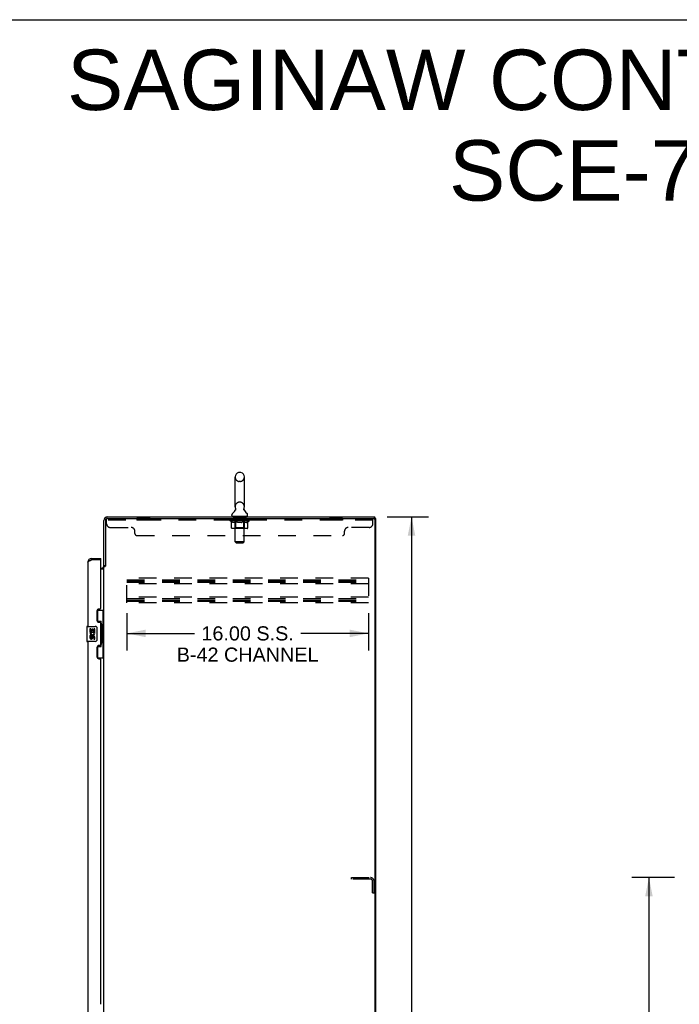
# Model space of a CAD drawing. Header units: inches. Extents: x 0 to 212, y 0 to 138.
# Tile 11 of 12: x 106 to 150, y 72 to 138. Entities that reach past the tile are written whole.
import ezdxf

# ---------------------------------------------------------------- set-up
doc = ezdxf.new("R2010")
doc.units = ezdxf.units.IN
doc.header["$LTSCALE"] = 11.6875
doc.header["$MEASUREMENT"] = 0
doc.linetypes.add('HIDDEN', pattern=[0.2, 0.1, -0.1])
doc.layers.get('0').update_dxf_attribs({"linetype": 'CONTINUOUS'})
for name, color, linetype in [('02___PRT_ALL_AXES', 7, 'CONTINUOUS'), ('DEFAULT_2', 8, 'HIDDEN'), ('DIMENSIONS', 7, 'CONTINUOUS')]:
    doc.layers.add(name, color=color, linetype=linetype)
doc.styles.get("Standard").update_dxf_attribs({"font": 'arial.ttf'})
doc.dimstyles.new('DIMSTYLE_1', dxfattribs={"dimtxt": 0.9375, "dimasz": 1.25, "dimexe": 0.09, "dimexo": 0.07, "dimgap": 0.0375, "dimtad": 0, "dimtih": 1, "dimtoh": 1, "dimzin": 4, "dimdsep": 46, "dimtxsty": 'Standard', "dimblk": '_FILLED', "dimblk1": '_FILLED', "dimblk2": '_FILLED', "dimcen": 0.09, "dimazin": 1, "dimtfac": 1, "dimtdec": 3, "dimtofl": 0, "dimtmove": 0, "dimatfit": 3, "dimldrblk": '_FILLED', "dimfxl": 1, "dimtolj": 1, "dimtzin": 4, "dimarcsym": 0})

# ---------------------------------------------------------------- blocks, each defined once
blk = doc.blocks.new('_FILLED')
at = {"color": 0, "linetype": 'ByBlock'}
blk.add_solid([(0, 0), (-1, 0.2), (-1, -0.2)], dxfattribs=at)
blk = doc.blocks.new('*D2')
at = {"layer": 'DIMENSIONS', "color": 2, "linetype": 'Continuous'}
for p, q in [((130.578, 104.559), (133.317, 104.559)), ((132.192, 104.559), (132.192, 69.497)), ((132.192, 32.559), (132.192, 67.622)), ((130.578, 32.559), (133.317, 32.559))]:
    blk.add_line(p, q, dxfattribs=at)
at = {"layer": 'DIMENSIONS', "color": 2, "linetype": 'Continuous', "xscale": 1.25, "yscale": 1.25, "zscale": 1.25}
for p, rotation in [((132.192, 104.559), 90), ((132.192, 32.559), 270)]:
    blk.add_blockref('_FILLED', p, dxfattribs=dict(at, rotation=rotation))
at = {"layer": 'DIMENSIONS', "color": 2, "linetype": 'Continuous', "insert": (132.192, 69.028), "char_height": 0.9375, "width": 3.27602, "attachment_point": 2, "line_spacing_factor": 0.9}
blk.add_mtext('72.00', dxfattribs=at)
blk = doc.blocks.new('*D3')
at = {"layer": 'DIMENSIONS', "color": 2, "linetype": 'Continuous'}
for p, q in [((113.339, 98.177), (113.339, 95.717)), ((129.339, 98.177), (129.339, 95.717)), ((113.339, 96.842), (117.817, 96.842)), ((129.339, 96.842), (124.861, 96.842))]:
    blk.add_line(p, q, dxfattribs=at)
at = {"layer": 'DIMENSIONS', "color": 2, "linetype": 'Continuous', "xscale": 1.25, "yscale": 1.25, "zscale": 1.25, "rotation": 180}
blk.add_blockref('_FILLED', (113.339, 96.842), dxfattribs=at)
at = {"layer": 'DIMENSIONS', "color": 2, "linetype": 'Continuous', "xscale": 1.25, "yscale": 1.25, "zscale": 1.25}
blk.add_blockref('_FILLED', (129.339, 96.842), dxfattribs=at)
at = {"layer": 'DIMENSIONS', "color": 2, "linetype": 'Continuous', "insert": (121.339, 97.311), "char_height": 0.9375, "width": 9.375, "attachment_point": 2, "line_spacing_factor": 0.9}
blk.add_mtext('16.00 S.S.\\PB-42 CHANNEL', dxfattribs=at)
blk = doc.blocks.new('*D9')
at = {"layer": 'DIMENSIONS', "color": 2, "linetype": 'Continuous'}
for p, q in [((149.603, 80.663), (146.784, 80.663)), ((147.909, 80.663), (147.909, 69.601)), ((147.909, 56.663), (147.909, 67.726)), ((149.603, 56.663), (146.784, 56.663))]:
    blk.add_line(p, q, dxfattribs=at)
at = {"layer": 'DIMENSIONS', "color": 2, "linetype": 'Continuous', "xscale": 1.25, "yscale": 1.25, "zscale": 1.25}
for p, rotation in [((147.909, 80.663), 90), ((147.909, 56.663), 270)]:
    blk.add_blockref('_FILLED', p, dxfattribs=dict(at, rotation=rotation))
at = {"layer": 'DIMENSIONS', "color": 2, "linetype": 'Continuous', "insert": (147.909, 69.132), "char_height": 0.9375, "width": 3.27602, "attachment_point": 2, "line_spacing_factor": 0.9}
blk.add_mtext('24.00', dxfattribs=at)

msp = doc.modelspace()

# ---------------------------------------------------------------- linework, layer by layer
at = {"color": 7, "linetype": 'Continuous'}
for p, q in [((0, 137.5), (212.5, 137.5)), ((120.512, 105.23), (120.512, 107.205)), ((120.862, 107.505), (120.774, 107.505)), ((121.124, 105.23), (121.124, 107.205)), ((120.295, 104.658), (120.295, 104.698)), ((120.318, 104.589), (120.318, 104.559)), ((121.318, 104.589), (120.318, 104.589)), ((120.526, 105.011), (120.524, 105.006)), ((121.318, 104.589), (121.318, 104.559)), ((121.341, 104.658), (121.341, 104.698)), ((129.818, 104.455), (129.703, 104.455)), ((129.766, 104.455), (129.766, 104.559)), ((129.818, 32.663), (129.818, 104.455)), ((111.006, 101.809), (111.006, 101.705)), ((111.614, 101.705), (111.614, 101.809)), ((111.614, 101.705), (111.594, 101.705)), ((111.922, 101.319), (111.818, 101.319)), ((111.377, 98.384), (111.818, 98.384)), ((111.414, 97.604), (111.414, 98.384)), ((111.779, 97.359), (111.779, 98.384)), ((110.7, 97.294), (110.7, 96.324)), ((110.715, 97.309), (111.255, 97.309)), ((111.355, 97.209), (111.355, 96.409)), ((111.414, 97.649), (111.641, 97.649)), ((111.641, 95.969), (111.641, 97.649)), ((111.678, 97.41), (111.678, 97.389)), ((111.678, 97.359), (111.678, 96.259)), ((111.8, 97.359), (111.678, 97.359)), ((111.8, 96.259), (111.8, 97.359)), ((111.255, 96.309), (110.715, 96.309)), ((111.414, 95.234), (111.414, 96.014)), ((111.414, 95.969), (111.641, 95.969)), ((111.8, 96.259), (111.678, 96.259)), ((111.678, 96.229), (111.678, 96.208)), ((111.779, 95.234), (111.779, 96.259)), ((111.377, 95.234), (111.818, 95.234))]:
    msp.add_line(p, q, dxfattribs=at)
at = {"color": 3, "linetype": 'Continuous'}
for p, q in [((112.064, 104.559), (129.766, 104.559)), ((112.065, 104.455), (129.703, 104.455)), ((129.766, 104.393), (129.766, 32.726)), ((111.818, 101.306), (111.818, 104.313)), ((111.922, 104.312), (111.922, 101.307)), ((111.006, 101.809), (111.614, 101.809)), ((110.76, 101.563), (110.76, 97.309)), ((110.977, 101.694), (111.006, 101.705)), ((111.594, 101.705), (111.006, 101.705)), ((111.614, 98.519), (111.614, 101.685)), ((111.614, 101.163), (111.675, 101.163)), ((111.614, 101.111), (111.793, 101.111)), ((111.818, 39.852), (111.818, 101.267)), ((111.818, 101.267), (111.892, 101.267)), ((111.364, 98.327), (111.364, 97.707)), ((111.554, 98.457), (111.494, 98.457)), ((111.494, 97.577), (111.554, 97.577)), ((111.614, 96.102), (111.614, 97.517)), ((110.76, 96.309), (110.76, 71.059)), ((111.364, 95.912), (111.364, 95.292)), ((111.554, 96.042), (111.494, 96.042)), ((111.494, 95.162), (111.554, 95.162)), ((111.614, 72.269), (111.614, 95.102))]:
    msp.add_line(p, q, dxfattribs=at)
at = {"color": 7, "linetype": 'Continuous'}
for points in [[(120.531, 105.123), (120.533, 105.118), (120.534, 105.114), (120.536, 105.109), (120.537, 105.104), (120.538, 105.099), (120.539, 105.094), (120.539, 105.089), (120.54, 105.084), (120.54, 105.079), (120.54, 105.074), (120.54, 105.069), (120.54, 105.064), (120.54, 105.059), (120.539, 105.054), (120.538, 105.049), (120.538, 105.044), (120.536, 105.039), (120.535, 105.034), (120.534, 105.029), (120.532, 105.025), (120.53, 105.02), (120.529, 105.015), (120.526, 105.011)], [(121.111, 105.006), (121.109, 105.011), (121.107, 105.015), (121.105, 105.02), (121.104, 105.025), (121.102, 105.029), (121.101, 105.034), (121.099, 105.039), (121.098, 105.044), (121.097, 105.049), (121.097, 105.054), (121.096, 105.059), (121.096, 105.064), (121.095, 105.069), (121.095, 105.074), (121.096, 105.079), (121.096, 105.084), (121.096, 105.089), (121.097, 105.094), (121.098, 105.099), (121.099, 105.104), (121.1, 105.109), (121.102, 105.114), (121.103, 105.118), (121.104, 105.123)], [(111.348, 97.245), (111.35, 97.24), (111.352, 97.234), (111.353, 97.228), (111.354, 97.222), (111.355, 97.215), (111.355, 97.209)], [(111.605, 97.548), (111.607, 97.552), (111.612, 97.56), (111.617, 97.568), (111.622, 97.575), (111.625, 97.582), (111.629, 97.589), (111.632, 97.595), (111.634, 97.6), (111.636, 97.605), (111.638, 97.61), (111.639, 97.614), (111.64, 97.618), (111.641, 97.622), (111.641, 97.625)], [(111.355, 96.409), (111.355, 96.403), (111.354, 96.397), (111.353, 96.391), (111.352, 96.385), (111.35, 96.379), (111.348, 96.373)], [(111.641, 95.993), (111.641, 95.996), (111.64, 96), (111.639, 96.004), (111.638, 96.008), (111.636, 96.013), (111.634, 96.018), (111.632, 96.024), (111.629, 96.03), (111.625, 96.036), (111.622, 96.043), (111.617, 96.05), (111.612, 96.058), (111.607, 96.067), (111.605, 96.07)]]:
    msp.add_lwpolyline(points, dxfattribs=at)
at = {"color": 3, "linetype": 'Continuous'}
for points in [[(110.76, 101.563), (110.76, 101.568), (110.762, 101.574), (110.764, 101.579), (110.767, 101.585), (110.771, 101.59), (110.776, 101.596), (110.782, 101.601), (110.788, 101.607), (110.795, 101.612), (110.803, 101.617), (110.812, 101.623), (110.822, 101.628), (110.832, 101.634), (110.843, 101.639), (110.854, 101.645), (110.866, 101.65), (110.879, 101.656), (110.892, 101.661), (110.905, 101.667)], [(110.905, 101.667), (110.919, 101.672), (110.933, 101.678), (110.947, 101.683), (110.962, 101.689), (110.977, 101.694)], [(111.793, 101.111), (111.792, 101.113), (111.792, 101.115), (111.792, 101.116), (111.793, 101.118), (111.793, 101.119), (111.794, 101.121), (111.795, 101.122), (111.796, 101.124), (111.798, 101.125), (111.799, 101.126), (111.801, 101.128), (111.802, 101.129), (111.804, 101.13)], [(111.804, 101.13), (111.808, 101.133), (111.81, 101.134), (111.811, 101.135), (111.813, 101.137), (111.815, 101.138), (111.816, 101.14), (111.817, 101.141), (111.817, 101.142), (111.818, 101.144), (111.818, 101.145)], [(111.892, 101.267), (111.894, 101.268), (111.896, 101.27), (111.898, 101.271), (111.899, 101.273), (111.901, 101.274), (111.902, 101.276), (111.903, 101.277), (111.904, 101.279), (111.905, 101.28), (111.906, 101.281), (111.907, 101.283), (111.908, 101.284), (111.908, 101.285)], [(111.908, 101.285), (111.911, 101.29), (111.911, 101.291), (111.912, 101.293), (111.913, 101.295), (111.914, 101.296), (111.915, 101.298), (111.917, 101.3), (111.918, 101.301), (111.919, 101.303), (111.92, 101.305), (111.922, 101.307)]]:
    msp.add_lwpolyline(points, dxfattribs=at)
at = {"color": 7, "linetype": 'Continuous'}
for centre, radius, start, end in [((120.818, 107.205), 0.306, 105.63034, 180), ((120.774, 107.361), 0.144, 90, 105.63034), ((120.862, 107.361), 0.144, 74.36966, 90), ((120.818, 107.205), 0.306, 0, 74.36966), ((120.059, 105.246), 0.523, 304.66237, 336.9318), ((120.818, 105.23), 0.306, 180, 200.48713), ((121.576, 105.246), 0.523, 203.0682, 235.33763), ((120.818, 105.23), 0.306, 339.51287, 360), ((120.439, 104.698), 0.144, 124.66265, 180), ((120.364, 104.658), 0.069, 180, 270), ((121.272, 104.658), 0.069, 270, 360), ((121.197, 104.698), 0.144, 0, 55.33735), ((111.006, 101.563), 0.142, 90, 131.38308), ((110.924, 101.419), 0.26, 87.37686, 90), ((110.715, 97.294), 0.015, 90, 180), ((111.255, 97.209), 0.1, 21.20502, 90), ((110.715, 96.324), 0.015, 180, 270), ((111.255, 96.409), 0.1, 270, 338.79459)]:
    msp.add_arc(centre, radius, start, end, dxfattribs=at)
at = {"color": 3, "linetype": 'Continuous'}
for centre, radius, start, end in [((112.064, 104.313), 0.246, 90, 180), ((112.065, 104.312), 0.143, 90, 180), ((129.703, 104.393), 0.0625, 0, 90), ((111.006, 101.563), 0.246, 90, 180), ((111.594, 101.685), 0.02, 0, 90), ((111.675, 101.306), 0.142, 270, 360), ((111.554, 98.517), 0.06, 270, 2.38698), ((111.494, 98.327), 0.13, 90, 180), ((111.494, 97.707), 0.13, 180, 270), ((111.554, 97.517), 0.06, 0, 90), ((111.494, 95.912), 0.13, 90, 180), ((111.554, 96.102), 0.06, 270, 360), ((111.494, 95.292), 0.13, 180, 270), ((111.554, 95.102), 0.06, 0, 90)]:
    msp.add_arc(centre, radius, start, end, dxfattribs=at)
at = {"color": 7, "linetype": 'Continuous'}
for centre, start_param, end_param in [((111.574, 97.4), -1.51401, -0.699287), ((111.574, 97.4), -2.442306, -1.627583), ((111.574, 96.219), -1.51401, -0.699287), ((111.574, 96.219), -2.442306, -1.627583)]:
    msp.add_ellipse(centre, major_axis=(0, 0.18), ratio=0.579493, start_param=start_param, end_param=end_param, dxfattribs=at)
at = {"layer": '02___PRT_ALL_AXES', "color": 8, "linetype": 'HIDDEN'}
for p, q in [((114.005, 104.455), (114.005, 104.351)), ((114.88, 104.455), (114.005, 104.455)), ((114.88, 104.455), (114.88, 104.351)), ((120.38, 104.351), (120.38, 104.455)), ((121.255, 104.455), (120.38, 104.455)), ((121.255, 104.351), (121.255, 104.455)), ((126.755, 104.455), (126.755, 104.351)), ((127.63, 104.455), (126.755, 104.455)), ((127.63, 104.455), (127.63, 104.351)), ((114.88, 104.351), (114.005, 104.351)), ((121.255, 104.351), (120.38, 104.351)), ((127.63, 104.351), (126.755, 104.351))]:
    msp.add_line(p, q, dxfattribs=at)
at = {"layer": '02___PRT_ALL_AXES', "color": 7, "linetype": 'Continuous'}
for p, q in [((110.903, 97.155), (110.903, 96.925)), ((110.966, 97.155), (110.903, 97.155)), ((110.903, 96.925), (111.165, 96.925)), ((110.903, 96.694), (110.903, 96.558)), ((110.966, 96.694), (110.903, 96.694)), ((110.973, 96.889), (110.916, 96.914)), ((110.966, 96.988), (110.966, 97.155)), ((111.029, 96.988), (110.966, 96.988)), ((110.966, 96.558), (110.966, 96.694)), ((111.029, 97.124), (111.029, 96.988)), ((111.089, 97.124), (111.029, 97.124)), ((111.029, 96.6), (111.029, 96.558)), ((111.089, 96.988), (111.089, 97.124)), ((111.154, 96.988), (111.089, 96.988)), ((111.089, 96.537), (111.089, 96.606)), ((111.165, 96.925), (111.137, 96.905)), ((111.154, 97.155), (111.154, 96.988)), ((111.217, 97.155), (111.154, 97.155)), ((111.154, 96.6), (111.154, 96.463)), ((111.199, 96.925), (111.217, 96.925)), ((111.217, 96.925), (111.217, 97.155)), ((111.217, 96.463), (111.217, 96.6)), ((111.154, 96.463), (111.217, 96.463))]:
    msp.add_line(p, q, dxfattribs=at)
for centre, radius, start, end in [((111.06, 96.851), 0.157, 156.59665, 341.87913), ((110.997, 96.558), 0.0943, 180, 248.67039), ((111.06, 96.851), 0.0943, 156.59665, 35.11217), ((110.997, 96.558), 0.0314, 180, 0.04847), ((111.123, 96.6), 0.0943, 0, 180), ((111.124, 96.595), 0.0362, 83.42855, 161.76278), ((111.123, 96.6), 0.0314, 0, 81.22946), ((111.06, 96.851), 0.157, 25.73705, 27.8532), ((111.063, 96.851), 0.154, 341.41988, 26.19629), ((110.997, 96.558), 0.0943, 248.69989, 347.43379)]:
    msp.add_arc(centre, radius, start, end, dxfattribs=at)
at = {"layer": 'DEFAULT_2', "color": 8, "linetype": 'HIDDEN'}
for p, q in [((120.862, 106.905), (120.774, 106.905)), ((120.862, 105.53), (120.774, 105.53)), ((112.005, 104.11), (112.005, 104.455)), ((112.065, 104.455), (112.005, 104.455)), ((120.505, 104.589), (120.505, 104.559)), ((120.518, 102.908), (120.518, 104.555)), ((121.118, 102.908), (121.118, 104.555)), ((121.13, 104.589), (121.13, 104.559)), ((129.63, 104.11), (129.63, 104.455)), ((129.63, 104.351), (112.005, 104.351)), ((112.255, 103.86), (113.63, 103.86)), ((120.185, 104.302), (120.185, 104.343)), ((120.185, 104.342), (120.491, 104.342)), ((120.281, 104.235), (120.185, 104.302)), ((121.451, 104.302), (120.185, 104.302)), ((120.186, 104.342), (120.186, 104.347)), ((120.306, 104.346), (120.186, 104.347)), ((120.194, 104.343), (120.194, 104.349)), ((120.203, 104.339), (120.203, 104.343)), ((120.203, 104.339), (121.433, 104.339)), ((120.212, 104.339), (120.212, 104.343)), ((120.213, 104.339), (120.213, 104.343)), ((120.223, 104.343), (120.223, 104.349)), ((120.239, 104.339), (120.239, 104.343)), ((120.241, 104.339), (120.241, 104.343)), ((120.269, 104.343), (120.269, 104.349)), ((120.281, 103.828), (120.281, 104.235)), ((120.281, 104.235), (120.296, 104.225)), ((120.284, 104.339), (120.284, 104.343)), ((120.287, 104.339), (120.287, 104.343)), ((120.311, 104.216), (120.296, 104.225)), ((120.306, 104.342), (120.306, 104.346)), ((120.326, 104.208), (120.311, 104.216)), ((121.309, 103.791), (120.324, 103.791)), ((120.34, 104.201), (120.325, 104.208)), ((120.333, 104.343), (120.333, 104.349)), ((120.334, 104.339), (120.334, 104.342)), ((120.335, 104.339), (120.335, 104.342)), ((120.338, 104.339), (120.338, 104.342)), ((120.354, 104.195), (120.34, 104.201)), ((120.345, 104.339), (120.345, 104.343)), ((120.345, 104.339), (120.345, 104.342)), ((120.348, 104.339), (120.348, 104.343)), ((120.352, 104.339), (120.352, 104.343)), ((120.369, 104.191), (120.354, 104.195)), ((120.356, 104.339), (120.356, 104.342)), ((120.462, 104.191), (120.369, 104.191)), ((120.37, 104.339), (120.37, 104.342)), ((120.388, 104.339), (120.388, 104.342)), ((120.389, 104.339), (120.389, 104.345)), ((120.409, 104.339), (120.409, 104.342)), ((120.409, 104.339), (120.409, 104.342)), ((120.411, 104.343), (120.411, 104.349)), ((120.42, 104.339), (120.42, 104.343)), ((120.425, 104.339), (120.425, 104.343)), ((120.434, 104.339), (120.434, 104.342)), ((120.445, 104.339), (120.445, 104.346)), ((120.461, 104.339), (120.461, 104.342)), ((120.462, 104.191), (120.477, 104.195)), ((120.464, 104.339), (120.464, 104.342)), ((120.505, 103.831), (120.465, 103.791)), ((120.491, 104.201), (120.477, 104.195)), ((120.491, 104.339), (120.491, 104.342)), ((120.505, 104.208), (120.491, 104.201)), ((120.558, 104.342), (120.496, 104.342)), ((120.501, 104.343), (120.501, 104.349)), ((120.505, 103.831), (120.505, 104.299)), ((120.52, 104.216), (120.505, 104.208)), ((121.131, 103.831), (120.505, 103.831)), ((120.508, 104.339), (120.508, 104.343)), ((120.513, 104.339), (120.513, 104.343)), ((120.519, 104.339), (120.519, 104.348)), ((120.534, 104.224), (120.519, 104.215)), ((120.523, 104.339), (120.523, 104.342)), ((120.534, 104.339), (120.534, 104.342)), ((120.549, 104.234), (120.534, 104.224)), ((120.549, 103.828), (120.549, 104.234)), ((120.549, 104.234), (120.578, 104.224)), ((120.558, 104.339), (120.558, 104.342)), ((120.633, 104.342), (120.574, 104.342)), ((120.607, 104.216), (120.578, 104.224)), ((120.594, 104.339), (120.594, 104.342)), ((120.601, 104.343), (120.601, 104.349)), ((120.605, 104.339), (120.605, 104.343)), ((120.607, 104.339), (120.607, 104.349)), ((120.635, 104.208), (120.607, 104.216)), ((120.61, 104.339), (120.61, 104.343)), ((120.618, 104.339), (120.618, 104.343)), ((120.633, 104.339), (120.633, 104.342)), ((120.663, 104.201), (120.635, 104.208)), ((120.713, 104.342), (120.659, 104.342)), ((120.691, 104.196), (120.663, 104.201)), ((120.672, 104.339), (120.672, 104.342)), ((120.719, 104.191), (120.691, 104.196)), ((120.703, 104.342), (120.818, 104.349)), ((120.708, 104.343), (120.708, 104.349)), ((120.708, 104.343), (120.708, 104.349)), ((120.708, 104.349), (120.708, 104.349)), ((120.708, 104.339), (120.708, 104.343)), ((120.712, 104.339), (120.712, 104.343)), ((120.713, 104.339), (120.713, 104.342)), ((120.714, 104.339), (120.714, 104.343)), ((120.917, 104.191), (120.719, 104.191)), ((120.797, 104.342), (120.749, 104.342)), ((120.754, 104.339), (120.754, 104.342)), ((120.797, 104.339), (120.797, 104.342)), ((120.815, 104.343), (120.815, 104.343)), ((120.815, 104.339), (120.815, 104.343)), ((120.815, 104.339), (120.815, 104.343)), ((120.818, 104.343), (120.818, 104.349)), ((120.818, 104.349), (120.932, 104.342)), ((120.82, 104.339), (120.82, 104.343)), ((120.82, 104.343), (120.821, 104.343)), ((120.821, 104.339), (120.821, 104.343)), ((120.839, 104.339), (120.839, 104.342)), ((120.839, 104.342), (120.887, 104.342)), ((120.881, 104.339), (120.881, 104.342)), ((120.917, 104.191), (120.944, 104.195)), ((120.922, 104.339), (120.922, 104.343)), ((120.922, 104.339), (120.922, 104.342)), ((120.922, 104.342), (120.977, 104.342)), ((120.923, 104.339), (120.923, 104.343)), ((120.927, 104.343), (120.927, 104.349)), ((120.927, 104.349), (120.928, 104.349)), ((120.927, 104.339), (120.927, 104.343)), ((120.928, 104.343), (120.928, 104.349)), ((120.972, 104.201), (120.944, 104.195)), ((120.964, 104.339), (120.964, 104.342)), ((121, 104.208), (120.972, 104.201)), ((121.028, 104.215), (120.999, 104.208)), ((121.003, 104.339), (121.003, 104.342)), ((121.003, 104.342), (121.062, 104.342)), ((121.018, 104.339), (121.018, 104.343)), ((121.026, 104.339), (121.026, 104.343)), ((121.056, 104.224), (121.027, 104.215)), ((121.028, 104.339), (121.028, 104.349)), ((121.031, 104.339), (121.031, 104.343)), ((121.034, 104.343), (121.034, 104.349)), ((121.042, 104.339), (121.042, 104.342)), ((121.084, 104.233), (121.055, 104.224)), ((121.063, 103.791), (121.065, 103.791)), ((121.07, 103.793), (121.073, 103.795)), ((121.073, 103.795), (121.075, 103.798)), ((121.078, 104.339), (121.078, 104.342)), ((121.078, 104.342), (121.14, 104.342)), ((121.084, 103.828), (121.084, 104.233)), ((121.084, 104.233), (121.098, 104.224)), ((121.112, 104.215), (121.098, 104.224)), ((121.102, 104.339), (121.102, 104.342)), ((121.126, 104.208), (121.112, 104.215)), ((121.113, 104.339), (121.113, 104.342)), ((121.117, 104.339), (121.117, 104.348)), ((121.123, 104.339), (121.123, 104.343)), ((121.14, 104.201), (121.126, 104.208)), ((121.128, 104.339), (121.128, 104.343)), ((121.131, 103.831), (121.131, 104.299)), ((121.131, 103.831), (121.17, 103.791)), ((121.134, 104.343), (121.134, 104.349)), ((121.153, 104.196), (121.139, 104.201)), ((121.145, 104.339), (121.145, 104.342)), ((121.145, 104.342), (121.346, 104.342)), ((121.166, 104.191), (121.153, 104.196)), ((121.27, 104.191), (121.166, 104.191)), ((121.172, 104.339), (121.172, 104.342)), ((121.175, 104.339), (121.175, 104.342)), ((121.191, 104.339), (121.191, 104.346)), ((121.202, 104.339), (121.202, 104.342)), ((121.211, 104.339), (121.211, 104.343)), ((121.215, 104.339), (121.215, 104.343)), ((121.225, 104.343), (121.225, 104.349)), ((121.226, 104.339), (121.226, 104.342)), ((121.226, 104.339), (121.226, 104.342)), ((121.247, 104.339), (121.247, 104.345)), ((121.247, 104.339), (121.247, 104.342)), ((121.265, 104.339), (121.265, 104.342)), ((121.27, 104.191), (121.284, 104.196)), ((121.28, 104.339), (121.28, 104.342)), ((121.284, 104.339), (121.284, 104.343)), ((121.297, 104.201), (121.284, 104.195)), ((121.287, 104.339), (121.287, 104.343)), ((121.291, 104.339), (121.291, 104.343)), ((121.291, 104.339), (121.291, 104.342)), ((121.311, 104.208), (121.297, 104.201)), ((121.298, 104.339), (121.298, 104.342)), ((121.301, 104.339), (121.301, 104.342)), ((121.302, 104.339), (121.302, 104.342)), ((121.303, 104.343), (121.303, 104.349)), ((121.324, 104.215), (121.31, 104.208)), ((121.338, 104.224), (121.324, 104.215)), ((121.352, 104.233), (121.338, 104.224)), ((121.349, 104.339), (121.349, 104.343)), ((121.352, 104.339), (121.352, 104.343)), ((121.352, 104.233), (121.451, 104.302)), ((121.352, 103.828), (121.352, 104.233)), ((121.366, 104.343), (121.366, 104.349)), ((121.395, 104.339), (121.395, 104.343)), ((121.397, 104.339), (121.397, 104.343)), ((121.413, 104.343), (121.413, 104.349)), ((121.423, 104.339), (121.423, 104.343)), ((121.424, 104.339), (121.424, 104.343)), ((121.433, 104.339), (121.433, 104.343)), ((121.441, 104.343), (121.441, 104.349)), ((121.451, 104.302), (121.451, 104.349)), ((129.38, 103.86), (128.005, 103.86)), ((113.88, 103.455), (113.88, 103.61)), ((114.005, 103.33), (127.63, 103.33)), ((127.755, 103.455), (127.755, 103.61)), ((120.587, 102.839), (120.518, 102.908)), ((121.118, 102.908), (120.518, 102.908)), ((120.587, 102.839), (121.049, 102.839)), ((121.049, 102.839), (121.118, 102.908)), ((113.339, 98.872), (113.339, 100.497)), ((129.339, 100.497), (113.339, 100.497)), ((129.339, 100.497), (129.339, 98.872)), ((113.339, 100.393), (129.339, 100.393)), ((113.339, 100.303), (129.339, 100.303)), ((113.339, 100.226), (129.339, 100.226)), ((129.339, 100.122), (113.339, 100.122)), ((129.339, 99.247), (113.339, 99.247)), ((113.339, 99.143), (129.339, 99.143)), ((113.339, 99.053), (129.339, 99.053)), ((113.339, 98.976), (129.339, 98.976)), ((129.339, 98.872), (113.339, 98.872)), ((128.214, 80.559), (128.214, 80.663)), ((128.214, 80.663), (129.467, 80.663)), ((129.467, 80.559), (128.214, 80.559)), ((129.61, 79.663), (129.61, 80.417)), ((129.714, 79.663), (129.714, 80.417)), ((129.61, 79.663), (129.714, 79.663))]:
    msp.add_line(p, q, dxfattribs=at)
for points in [[(120.324, 103.791), (120.319, 103.791), (120.314, 103.792), (120.309, 103.793), (120.304, 103.795), (120.299, 103.798), (120.295, 103.801), (120.291, 103.804), (120.288, 103.808), (120.285, 103.813), (120.283, 103.817), (120.282, 103.823), (120.281, 103.828)], [(120.57, 103.791), (120.568, 103.791), (120.565, 103.792), (120.563, 103.793), (120.56, 103.795), (120.558, 103.798), (120.556, 103.801), (120.554, 103.804), (120.552, 103.808), (120.551, 103.813), (120.55, 103.817), (120.549, 103.823), (120.549, 103.828)], [(121.065, 103.791), (121.068, 103.792), (121.07, 103.793)], [(121.075, 103.798), (121.077, 103.801), (121.079, 103.804), (121.081, 103.808), (121.082, 103.813)], [(121.077, 103.801), (121.079, 103.804), (121.081, 103.808)], [(121.082, 103.813), (121.083, 103.817), (121.084, 103.823), (121.084, 103.828)], [(121.083, 103.817), (121.084, 103.823), (121.084, 103.828)], [(121.309, 103.791), (121.314, 103.791), (121.319, 103.792), (121.324, 103.793), (121.329, 103.795), (121.334, 103.798), (121.338, 103.801), (121.342, 103.804), (121.345, 103.808), (121.348, 103.813), (121.35, 103.817), (121.351, 103.823), (121.352, 103.828)]]:
    msp.add_lwpolyline(points, dxfattribs=at)
for centre, radius, start, end in [((120.818, 107.205), 0.306, 180, 254.36966), ((120.818, 107.205), 0.306, 285.63034, 360), ((120.774, 107.048), 0.144, 254.36966, 270), ((120.862, 107.048), 0.144, 270, 285.63034), ((120.818, 105.23), 0.306, 105.63034, 180), ((120.774, 105.386), 0.144, 90, 105.63034), ((120.862, 105.386), 0.144, 74.36966, 90), ((120.818, 105.23), 0.306, 0, 74.36966), ((120.483, 104.555), 0.0345, 0, 90), ((121.152, 104.555), 0.0345, 90, 180), ((112.255, 104.11), 0.25, 180, 270), ((113.63, 103.61), 0.25, 0, 90), ((120.465, 104.299), 0.0398, 0, 89.99999), ((121.17, 104.299), 0.0398, 90.00001, 180), ((128.005, 103.61), 0.25, 90, 180), ((129.38, 104.11), 0.25, 270, 360), ((114.005, 103.455), 0.125, 180, 270), ((127.63, 103.455), 0.125, 270, 360), ((129.467, 80.417), 0.246, 0, 90), ((129.467, 80.417), 0.142, 0, 90)]:
    msp.add_arc(centre, radius, start, end, dxfattribs=at)
for centre, major_axis, ratio, start_param, end_param in [((120.818, 104.349), (0.633, 0.007), 0.05963, 9.249616, 9.431313), ((120.818, 104.349), (0.633, 0), 0.060556, -3.083241, -2.96706), ((120.14, 104.337), (0.198, 0.002), 0.05963, 0.25549, 1.295341), ((120.818, 104.349), (0.633, 0.013), 0.05688, 2.791345, 2.965878), ((120.209, 104.337), (0.198, -0.002), 0.05963, 0.605815, 1.645666), ((120.818, 104.349), (0.633, -0.007), 0.05963, -2.96643, -2.791898), ((120.14, 104.331), (0.198, 0.004), 0.05688, 1.20151, 1.294789), ((120.209, 104.331), (0.198, 0), 0.060556, 1.551758, 1.645036), ((120.165, 104.331), (0.198, 0.002), 0.05963, 1.170259, 1.376596), ((120.21, 104.333), (0.164, 0.002), 0.05963, 1.065228, 1.614276), ((120.19, 104.333), (0.164, 0.003), 0.05688, 0.890143, 1.43919), ((120.248, 104.333), (0.164, 0), 0.060556, 1.240391, 1.789438), ((120.137, 104.337), (0.198, 0.004), 0.05688, 0.080405, 1.120256), ((120.818, 104.349), (0.633, 0.019), 0.052395, 2.616403, 2.790936), ((120.272, 104.337), (0.198, -0.004), 0.05688, 0.7809, 1.820751), ((120.818, 104.349), (0.633, -0.013), 0.05688, -2.791345, -2.616812), ((120.137, 104.331), (0.198, 0.006), 0.052395, 1.026568, 1.119847), ((120.272, 104.331), (0.198, -0.002), 0.05963, 1.72692, 1.820198), ((120.19, 104.333), (0.164, 0.005), 0.052395, 0.715201, 1.264248), ((120.304, 104.333), (0.164, -0.002), 0.05963, 1.415553, 1.9646), ((120.818, 104.349), (0.633, 0.025), 0.046319, 2.441654, 2.616187), ((120.351, 104.337), (0.198, -0.006), 0.052395, 0.955842, 1.995693), ((120.154, 104.337), (0.198, 0.006), 0.052395, -0.094537, 0.945314), ((120.818, 104.349), (0.633, -0.019), 0.052395, -2.616403, -2.44187), ((120.154, 104.331), (0.198, 0.008), 0.046319, 0.851819, 0.945098), ((120.351, 104.331), (0.198, -0.004), 0.05688, 1.902006, 1.995284), ((120.208, 104.333), (0.164, 0.006), 0.046319, 0.540452, 1.089499), ((120.375, 104.333), (0.164, -0.003), 0.05688, 1.590638, 2.139686), ((120.165, 104.337), (0.198, 0), 0.060556, 0.430652, 0.777569), ((120.818, 104.349), (0.633, 0.029), 0.038841, 2.267123, 2.441656), ((120.444, 104.337), (0.198, -0.008), 0.046319, 1.130591, 2.170442), ((120.191, 104.337), (0.198, 0.008), 0.046319, -0.269286, 0.770565), ((120.818, 104.349), (0.633, -0.025), 0.046319, -2.441654, -2.267121), ((120.191, 104.331), (0.198, 0.009), 0.038841, 0.677289, 0.770567), ((120.444, 104.331), (0.198, -0.006), 0.052395, 2.076947, 2.170226), ((120.245, 104.333), (0.164, 0.008), 0.038841, 0.365921, 0.914969), ((120.46, 104.333), (0.164, -0.005), 0.052395, 1.76558, 2.314627), ((120.818, 104.349), (0.633, 0.033), 0.030195, 2.09281, 2.267343), ((120.549, 104.337), (0.198, -0.009), 0.038841, 1.305122, 2.344973), ((120.247, 104.337), (0.198, 0.009), 0.038841, -0.443817, 0.596034), ((120.818, 104.349), (0.633, -0.029), 0.038841, -2.267123, -2.092591), ((120.247, 104.331), (0.198, 0.01), 0.030195, 0.502975, 0.596254), ((120.549, 104.331), (0.198, -0.008), 0.046319, 2.251696, 2.344975), ((120.299, 104.333), (0.164, 0.009), 0.030195, 0.191608, 0.740655), ((120.555, 104.333), (0.164, -0.006), 0.046319, 1.940329, 2.489376), ((120.321, 104.337), (0.198, 0.01), 0.030195, -0.61813, 0.421721), ((120.818, 104.349), (0.633, 0.036), 0.020645, 1.918687, 2.09322), ((120.662, 104.337), (0.198, -0.01), 0.030195, 1.479435, 2.519286), ((120.818, 104.349), (0.633, -0.033), 0.030195, -2.09281, -1.918277), ((120.321, 104.331), (0.198, 0.011), 0.020645, 0.328852, 0.422131), ((120.662, 104.331), (0.198, -0.009), 0.038841, 2.426227, 2.519505), ((120.37, 104.333), (0.164, 0.009), 0.020645, 0.017485, 0.566532), ((120.658, 104.333), (0.164, -0.008), 0.038841, 2.11486, 2.663907), ((120.409, 104.337), (0.198, 0.011), 0.020645, -0.792253, 0.247598), ((120.818, 104.349), (0.633, 0.038), 0.010478, 1.744704, 1.919237), ((120.78, 104.337), (0.198, -0.011), 0.020645, 1.653558, 2.693409), ((120.818, 104.349), (0.633, -0.036), 0.020645, -1.918687, -1.744154), ((120.409, 104.331), (0.198, 0.012), 0.010478, 0.154869, 0.248148), ((120.78, 104.331), (0.198, -0.01), 0.030195, 2.60054, 2.693819), ((120.453, 104.333), (0.164, 0.01), 0.010478, 6.126688, 6.675735), ((120.767, 104.333), (0.164, -0.009), 0.030195, 2.289173, 2.83822), ((120.51, 104.337), (0.198, 0.012), 0.010478, -0.966236, -0.000846), ((120.899, 104.337), (0.198, -0.012), 0.010478, 1.827541, 2.867392), ((120.818, 104.349), (0.633, -0.038), 0.010478, -1.744704, -1.570171), ((120.899, 104.331), (0.198, -0.011), 0.020645, 2.774664, 2.867942), ((120.877, 104.333), (0.164, -0.009), 0.020645, 2.463296, 3.012344), ((120.737, 104.337), (0.198, 0.012), 0.010478, 0.274201, 1.314052), ((120.651, 104.333), (0.164, 0.01), 0.010478, -0.000483, 0.504314), ((120.621, 104.331), (0.198, 0.012), 0.010478, 0.099668, 0.192946), ((120.818, 104.349), (0.633, 0.038), 0.010478, -1.571421, -1.396888), ((121.015, 104.331), (0.198, -0.012), 0.010478, 2.948646, 3.041925), ((120.985, 104.333), (0.164, -0.01), 0.010478, 2.637279, 3.142076), ((120.856, 104.337), (0.198, 0.011), 0.020645, 0.448184, 1.488034), ((120.759, 104.333), (0.164, 0.009), 0.020645, 0.129249, 0.678296), ((120.737, 104.331), (0.198, 0.011), 0.020645, 0.273651, 0.366929), ((121.125, 104.337), (0.198, -0.012), 0.010478, -3.140747, -2.175357), ((120.818, 104.349), (0.633, 0.036), 0.020645, -1.397439, -1.222906), ((120.818, 104.349), (0.633, -0.038), 0.010478, 1.222355, 1.396888), ((120.974, 104.337), (0.198, 0.01), 0.030195, 0.622307, 1.662158), ((120.869, 104.333), (0.164, 0.009), 0.030195, 0.303372, 0.852419), ((121.182, 104.333), (0.164, -0.01), 0.010478, 2.749043, 3.29809), ((121.226, 104.337), (0.198, -0.011), 0.020645, 2.893995, 3.933846), ((120.856, 104.331), (0.198, 0.01), 0.030195, 0.447774, 0.541052), ((121.226, 104.331), (0.198, -0.012), 0.010478, 2.893445, 2.986723), ((120.818, 104.349), (0.633, 0.033), 0.030195, -1.223315, -1.048783), ((120.818, 104.349), (0.633, -0.036), 0.020645, 1.048373, 1.222906), ((121.087, 104.337), (0.198, 0.009), 0.038841, 0.79662, 1.836471), ((120.977, 104.333), (0.164, 0.008), 0.038841, 0.477686, 1.026733), ((121.266, 104.333), (0.164, -0.009), 0.020645, 2.57506, 3.124108), ((121.315, 104.337), (0.198, -0.01), 0.030195, 2.719872, 3.759723), ((121.191, 104.337), (0.198, 0.008), 0.046319, 0.971151, 2.011002), ((120.974, 104.331), (0.198, 0.009), 0.038841, 0.622087, 0.715366), ((121.315, 104.331), (0.198, -0.011), 0.020645, 2.719462, 2.812741), ((120.818, 104.349), (0.633, 0.029), 0.038841, -1.049002, -0.874469), ((120.818, 104.349), (0.633, -0.033), 0.030195, 0.87425, 1.048783), ((121.081, 104.333), (0.164, 0.006), 0.046319, 0.652216, 1.201263), ((121.285, 104.337), (0.198, 0.006), 0.052395, 1.1459, 2.185751), ((121.336, 104.333), (0.164, -0.009), 0.030195, 2.400937, 2.949985), ((121.389, 104.337), (0.198, -0.009), 0.038841, 2.545558, 3.585409), ((121.176, 104.333), (0.164, 0.005), 0.052395, 0.826965, 1.376012), ((121.087, 104.331), (0.198, 0.008), 0.046319, 0.796618, 0.889896), ((121.389, 104.331), (0.198, -0.01), 0.030195, 2.545339, 2.638617), ((121.364, 104.337), (0.198, 0.004), 0.05688, 1.320842, 2.360692), ((120.818, 104.349), (0.633, 0.025), 0.046319, -0.874471, -0.699939), ((120.818, 104.349), (0.633, -0.029), 0.038841, 0.699936, 0.874469), ((121.445, 104.337), (0.198, -0.008), 0.046319, 2.371028, 3.410879), ((121.391, 104.333), (0.164, -0.008), 0.038841, 2.226624, 2.775671), ((121.427, 104.337), (0.198, 0.002), 0.05963, 1.495927, 2.535778), ((121.261, 104.333), (0.164, 0.003), 0.05688, 1.001907, 1.550954), ((121.482, 104.337), (0.198, -0.006), 0.052395, 2.196279, 3.23613), ((121.191, 104.331), (0.198, 0.006), 0.052395, 0.971367, 1.064645), ((121.428, 104.333), (0.164, -0.006), 0.046319, 2.052093, 2.601141), ((121.471, 104.337), (0.198, 0), 0.060556, 1.671089, 2.71094), ((121.445, 104.331), (0.198, -0.009), 0.038841, 2.371026, 2.464304), ((121.499, 104.337), (0.198, -0.004), 0.05688, 2.021337, 3.061188), ((120.818, 104.349), (0.633, 0.019), 0.052395, -0.699723, -0.52519), ((120.818, 104.349), (0.633, -0.025), 0.046319, 0.525406, 0.699939), ((121.495, 104.337), (0.198, -0.002), 0.05963, 1.846251, 2.886102), ((121.332, 104.333), (0.164, 0.002), 0.05963, 1.176993, 1.72604), ((121.446, 104.333), (0.164, -0.005), 0.052395, 1.877344, 2.426392), ((121.387, 104.333), (0.164, 0), 0.060556, 1.352155, 1.901202), ((121.445, 104.333), (0.164, -0.003), 0.05688, 1.702402, 2.25145), ((121.426, 104.333), (0.164, -0.002), 0.05963, 1.527317, 2.076364), ((121.285, 104.331), (0.198, 0.004), 0.05688, 1.146309, 1.239587), ((121.482, 104.331), (0.198, -0.008), 0.046319, 2.196495, 2.289773), ((120.818, 104.349), (0.633, 0.013), 0.05688, -0.524781, -0.350248), ((120.818, 104.349), (0.633, -0.019), 0.052395, 0.350657, 0.52519), ((121.364, 104.331), (0.198, 0.002), 0.05963, 1.321394, 1.414673), ((121.499, 104.331), (0.198, -0.006), 0.052395, 2.021746, 2.115024), ((120.818, 104.349), (0.633, 0.007), 0.05963, -0.349695, -0.175162), ((120.818, 104.349), (0.633, -0.013), 0.05688, 0.175715, 0.350248), ((121.427, 104.331), (0.198, 0), 0.060556, 1.496556, 1.589835), ((121.495, 104.331), (0.198, -0.004), 0.05688, 1.846804, 1.940083), ((121.471, 104.331), (0.198, -0.002), 0.05963, 1.671719, 1.764997), ((120.818, 104.349), (0.633, 0), 0.060556, -0.174533, 0), ((120.818, 104.349), (0.633, -0.007), 0.05963, 0.000629, 0.175162)]:
    msp.add_ellipse(centre, major_axis=major_axis, ratio=ratio, start_param=start_param, end_param=end_param, dxfattribs=at)

# ---------------------------------------------------------------- texts
at = {"layer": 'DIMENSIONS', "color": 2, "linetype": 'Continuous', "insert": (159.983, 135.516), "char_height": 4, "width": 101.02602, "attachment_point": 2, "line_spacing_factor": 0.9}
msp.add_mtext('SAGINAW CONTROL & ENGINEERING\\PSCE-724818SSFSD', dxfattribs=at)

# ---------------------------------------------------------------- dimensions: what is measured, and where the dimension line sits
at = {"layer": 'DIMENSIONS', "color": 2, "linetype": 'Continuous'}
for base, p1, p2, picture, middle in [((132.192, 104.559), (130.508, 32.559), (130.508, 104.559), '*D2', (132.192, 68.554)), ((147.909, 80.663), (149.673, 56.663), (149.673, 80.663), '*D9', (147.897, 68.658))]:
    dim = msp.add_linear_dim(base=base, p1=p1, p2=p2, angle=90, dimstyle='DIMSTYLE_1', dxfattribs=at)
    dim.commit()
    dim.dimension.update_dxf_attribs({"geometry": picture, "text_midpoint": middle, "dimtype": 160})
dim = msp.add_linear_dim(base=(129.339, 96.842), p1=(113.339, 98.247), p2=(129.339, 98.247), text='<> S.S.\\PB-42 CHANNEL', dimstyle='DIMSTYLE_1', dxfattribs=at)
dim.commit()
dim.dimension.update_dxf_attribs({"geometry": '*D3', "text_midpoint": (121.339, 96.139), "dimtype": 160})

doc.saveas('drawing.dxf')
